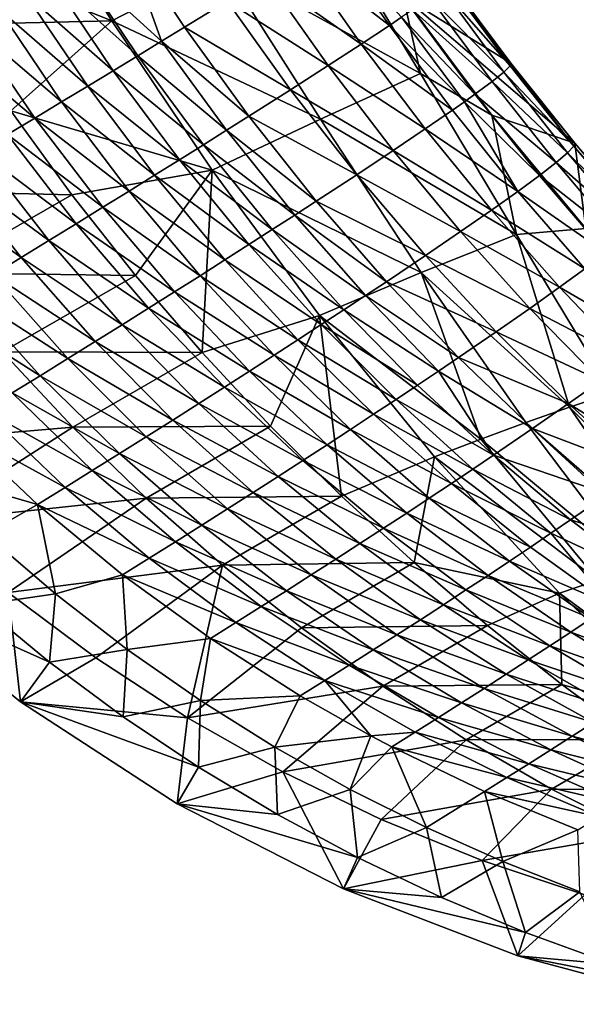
# Model space of a CAD drawing. Header units: metres. Extents: x 39 to 273, y -927 to -601.
# Tile 2 of 8: x 130 to 199, y -925 to -803. Entities that reach past the tile are written whole.
import ezdxf

# ---------------------------------------------------------------- set-up
doc = ezdxf.new("R2010")
doc.units = ezdxf.units.M

msp = doc.modelspace()

# ---------------------------------------------------------------- linework, layer by layer
at = {"layer": 'None'}
for points in [[(141.045792, -802.986572, 37.084946), (114.704025, -792.340637, 53.499882), (129.227493, -784.025391, 37.178787)], [(141.045792, -802.986572, 37.084946), (129.227493, -784.025391, 37.178787), (154.720871, -795.894409, 20.746317)], [(154.720871, -795.894409, 20.746317), (167.296005, -789.445923, 3.802176), (179.421417, -809.562195, 4.178916)], [(179.421417, -809.562195, 4.178916), (167.296005, -789.445923, 3.802176), (177.256653, -799.940857, 0.200634)], [(121.400528, -803.439331, 53.243011), (114.704025, -792.340637, 53.499882), (141.045792, -802.986572, 37.084946)], [(147.242096, -805.539001, 71.080254), (142.501358, -792.325073, 69.670616), (136.59462, -795.818481, 74.882721)], [(155.405106, -800.531982, 62.683075), (142.501358, -792.325073, 69.670616), (150.084778, -803.800659, 68.439178)], [(142.501358, -792.325073, 69.670616), (147.242096, -805.539001, 71.080254), (150.084778, -803.800659, 68.439178)], [(175.553116, -803.577515, 40.513828), (167.997314, -792.660583, 42.144413), (164.406418, -794.934692, 49.472965)], [(175.553116, -803.577515, 40.513828), (177.064529, -802.5578, 36.786285), (167.997314, -792.660583, 42.144413)], [(144.287109, -807.341125, 73.554932), (136.59462, -795.818481, 74.882721), (133.478348, -797.658142, 77.22625)], [(144.287109, -807.341125, 73.554932), (147.242096, -805.539001, 71.080254), (136.59462, -795.818481, 74.882721)], [(164.406418, -794.934692, 49.472965), (160.194946, -797.567017, 56.340958), (172.054184, -805.895447, 47.671837)], [(172.054184, -805.895447, 47.671837), (175.553116, -803.577515, 40.513828), (164.406418, -794.934692, 49.472965)], [(141.045792, -802.986572, 37.084946), (154.720871, -795.894409, 20.746317), (166.985367, -815.235718, 20.384518)], [(166.985367, -815.235718, 20.384518), (154.720871, -795.894409, 20.746317), (179.421417, -809.562195, 4.178916)], [(141.227173, -809.202637, 75.85743), (133.478348, -797.658142, 77.22625), (130.263824, -799.553833, 79.386917)], [(141.227173, -809.202637, 75.85743), (144.287109, -807.341125, 73.554932), (133.478348, -797.658142, 77.22625)], [(160.194946, -797.567017, 56.340958), (155.405106, -800.531982, 62.683075), (167.949951, -808.565552, 54.37994)], [(160.194946, -797.567017, 56.340958), (167.949951, -808.565552, 54.37994), (172.054184, -805.895447, 47.671837)], [(177.256653, -799.940857, 0.200634), (182.978317, -797.933411, 0.362318), (190.65451, -808.250671, -1.207664)], [(190.561035, -808.596252, 6.973486), (182.897598, -798.224854, 8.733278), (182.102921, -798.944519, 17.008118)], [(190.694168, -808.370117, 2.891927), (183.027466, -798.025269, 4.555099), (182.897598, -798.224854, 8.733278)], [(190.561035, -808.596252, 6.973486), (190.694168, -808.370117, 2.891927), (182.897598, -798.224854, 8.733278)], [(182.978317, -797.933411, 0.362318), (183.027466, -798.025269, 4.555099), (190.65451, -808.250671, -1.207664)], [(183.027466, -798.025269, 4.555099), (190.694168, -808.370117, 2.891927), (190.65451, -808.250671, -1.207664)], [(189.778336, -809.365479, 15.047648), (182.102921, -798.944519, 17.008118), (180.602676, -800.084839, 25.111887)], [(190.561035, -808.596252, 6.973486), (182.102921, -798.944519, 17.008118), (189.778336, -809.365479, 15.047648)], [(138.069916, -811.118896, 77.982384), (130.263824, -799.553833, 79.386917), (126.959152, -801.500732, 81.359421)], [(138.069916, -811.118896, 77.982384), (141.227173, -809.202637, 75.85743), (130.263824, -799.553833, 79.386917)], [(163.280899, -811.561768, 60.577358), (155.405106, -800.531982, 62.683075), (150.084778, -803.800659, 68.439178)], [(167.949951, -808.565552, 54.37994), (155.405106, -800.531982, 62.683075), (163.280899, -811.561768, 60.577358)], [(188.274353, -814.723022, -2.131491), (177.256653, -799.940857, 0.200634), (198.599136, -818.214233, -3.541771)], [(198.599136, -818.214233, -3.541771), (177.256653, -799.940857, 0.200634), (190.65451, -808.250671, -1.207664)], [(177.256653, -799.940857, 0.200634), (188.274353, -814.723022, -2.131491), (179.421417, -809.562195, 4.178916)], [(188.31456, -810.5495, 22.945543), (180.602676, -800.084839, 25.111887), (178.412094, -801.634277, 32.970963)], [(189.778336, -809.365479, 15.047648), (180.602676, -800.084839, 25.111887), (188.31456, -810.5495, 22.945543)], [(123.572617, -803.494202, 83.138924), (134.823212, -813.085266, 79.924873), (126.959152, -801.500732, 81.359421)], [(134.823212, -813.085266, 79.924873), (138.069916, -811.118896, 77.982384), (126.959152, -801.500732, 81.359421)], [(186.184326, -812.135925, 30.599131), (178.412094, -801.634277, 32.970963), (177.064529, -802.5578, 36.786285)], [(178.412094, -801.634277, 32.970963), (186.184326, -812.135925, 30.599131), (188.31456, -810.5495, 22.945543)], [(128.524414, -814.201172, 52.493973), (121.400528, -803.439331, 53.243011), (141.045792, -802.986572, 37.084946)], [(128.524414, -814.201172, 52.493973), (141.045792, -802.986572, 37.084946), (153.550064, -821.552429, 35.904621)], [(153.550064, -821.552429, 35.904621), (141.045792, -802.986572, 37.084946), (166.985367, -815.235718, 20.384518)], [(184.875565, -813.075073, 34.313568), (177.064529, -802.5578, 36.786285), (175.553116, -803.577515, 40.513828)], [(184.875565, -813.075073, 34.313568), (186.184326, -812.135925, 30.599131), (177.064529, -802.5578, 36.786285)], [(120.11274, -805.529175, 84.721085), (131.495163, -815.096985, 81.68045), (123.572617, -803.494202, 83.138924)], [(131.495163, -815.096985, 81.68045), (134.823212, -813.085266, 79.924873), (123.572617, -803.494202, 83.138924)], [(150.084778, -803.800659, 68.439178), (147.242096, -805.539001, 71.080254), (158.093002, -814.855042, 66.208252)], [(150.084778, -803.800659, 68.439178), (158.093002, -814.855042, 66.208252), (163.280899, -811.561768, 60.577358)], [(183.408524, -814.108521, 37.942345), (175.553116, -803.577515, 40.513828), (172.054184, -805.895447, 47.671837)], [(183.408524, -814.108521, 37.942345), (184.875565, -813.075073, 34.313568), (175.553116, -803.577515, 40.513828)], [(131.495163, -815.096985, 81.68045), (120.11274, -805.529175, 84.721085), (128.094025, -817.148987, 83.245117)], [(155.320251, -816.60321, 68.795296), (147.242096, -805.539001, 71.080254), (144.287109, -807.341125, 73.554932)], [(147.242096, -805.539001, 71.080254), (155.320251, -816.60321, 68.795296), (158.093002, -814.855042, 66.208252)], [(172.054184, -805.895447, 47.671837), (167.949951, -808.565552, 54.37994), (180.014191, -816.447693, 44.911793)], [(180.014191, -816.447693, 44.911793), (183.408524, -814.108521, 37.942345), (172.054184, -805.895447, 47.671837)], [(152.437256, -818.413391, 71.222298), (144.287109, -807.341125, 73.554932), (141.227173, -809.202637, 75.85743)], [(152.437256, -818.413391, 71.222298), (155.320251, -816.60321, 68.795296), (144.287109, -807.341125, 73.554932)], [(149.451111, -820.281311, 73.483932), (141.227173, -809.202637, 75.85743), (138.069916, -811.118896, 77.982384)], [(149.451111, -820.281311, 73.483932), (152.437256, -818.413391, 71.222298), (141.227173, -809.202637, 75.85743)], [(176.034195, -819.130554, 51.447456), (167.949951, -808.565552, 54.37994), (163.280899, -811.561768, 60.577358)], [(167.949951, -808.565552, 54.37994), (176.034195, -819.130554, 51.447456), (180.014191, -816.447693, 44.911793)], [(198.483658, -818.603027, 4.416941), (190.561035, -808.596252, 6.973486), (189.778336, -809.365479, 15.047648)], [(190.561035, -808.596252, 6.973486), (198.483658, -818.603027, 4.416941), (190.694168, -808.370117, 2.891927)], [(190.65451, -808.250671, -1.207664), (190.694168, -808.370117, 2.891927), (198.599136, -818.214233, -3.541771)], [(190.694168, -808.370117, 2.891927), (198.483658, -818.603027, 4.416941), (198.599136, -818.214233, -3.541771)], [(179.421417, -809.562195, 4.178916), (191.350372, -829.56311, 4.231885), (166.985367, -815.235718, 20.384518)], [(188.274353, -814.723022, -2.131491), (191.350372, -829.56311, 4.231885), (179.421417, -809.562195, 4.178916)], [(197.707626, -819.40802, 12.261387), (189.778336, -809.365479, 15.047648), (188.31456, -810.5495, 22.945543)], [(198.483658, -818.603027, 4.416941), (189.778336, -809.365479, 15.047648), (197.707626, -819.40802, 12.261387)], [(146.369125, -822.202332, 75.575264), (138.069916, -811.118896, 77.982384), (134.823212, -813.085266, 79.924873)], [(146.369125, -822.202332, 75.575264), (149.451111, -820.281311, 73.483932), (138.069916, -811.118896, 77.982384)], [(158.093002, -814.855042, 66.208252), (171.506927, -822.130859, 57.493309), (163.280899, -811.561768, 60.577358)], [(163.280899, -811.561768, 60.577358), (171.506927, -822.130859, 57.493309), (176.034195, -819.130554, 51.447456)], [(186.184326, -812.135925, 30.599131), (196.278992, -820.619263, 19.928217), (188.31456, -810.5495, 22.945543)], [(188.31456, -810.5495, 22.945543), (196.278992, -820.619263, 19.928217), (197.707626, -819.40802, 12.261387)], [(194.211716, -822.223267, 27.355217), (186.184326, -812.135925, 30.599131), (184.875565, -813.075073, 34.313568)], [(186.184326, -812.135925, 30.599131), (194.211716, -822.223267, 27.355217), (196.278992, -820.619263, 19.928217)], [(111.390846, -824.039734, 52.501076), (128.524414, -814.201172, 52.493973), (136.074097, -824.625122, 51.254414)], [(136.074097, -824.625122, 51.254414), (128.524414, -814.201172, 52.493973), (153.550064, -821.552429, 35.904621)], [(134.823212, -813.085266, 79.924873), (131.495163, -815.096985, 81.68045), (143.198853, -824.171814, 77.491791)], [(143.198853, -824.171814, 77.491791), (146.369125, -822.202332, 75.575264), (134.823212, -813.085266, 79.924873)], [(191.525574, -824.20343, 34.481987), (183.408524, -814.108521, 37.942345), (180.014191, -816.447693, 44.911793)], [(183.408524, -814.108521, 37.942345), (191.525574, -824.20343, 34.481987), (184.875565, -813.075073, 34.313568)], [(191.525574, -824.20343, 34.481987), (194.211716, -822.223267, 27.355217), (184.875565, -813.075073, 34.313568)], [(139.948059, -826.184998, 79.229462), (131.495163, -815.096985, 81.68045), (128.094025, -817.148987, 83.245117)], [(143.198853, -824.171814, 77.491791), (131.495163, -815.096985, 81.68045), (139.948059, -826.184998, 79.229462)], [(166.985367, -815.235718, 20.384518), (179.518463, -834.294922, 19.275747), (153.550064, -821.552429, 35.904621)], [(158.093002, -814.855042, 66.208252), (155.320251, -816.60321, 68.795296), (166.475922, -825.419556, 62.99794)], [(171.506927, -822.130859, 57.493309), (158.093002, -814.855042, 66.208252), (166.475922, -825.419556, 62.99794)], [(191.350372, -829.56311, 4.231885), (179.518463, -834.294922, 19.275747), (166.985367, -815.235718, 20.384518)], [(199.980621, -828.804077, -6.143128), (188.274353, -814.723022, -2.131491), (198.599136, -818.214233, -3.541771)], [(188.274353, -814.723022, -2.131491), (199.980621, -828.804077, -6.143128), (191.350372, -829.56311, 4.231885)], [(163.786453, -827.162231, 65.532639), (155.320251, -816.60321, 68.795296), (152.437256, -818.413391, 71.222298)], [(155.320251, -816.60321, 68.795296), (163.786453, -827.162231, 65.532639), (166.475922, -825.419556, 62.99794)], [(180.014191, -816.447693, 44.911793), (176.034195, -819.130554, 51.447456), (188.246002, -826.539551, 41.25058)], [(188.246002, -826.539551, 41.25058), (191.525574, -824.20343, 34.481987), (180.014191, -816.447693, 44.911793)], [(136.624695, -828.236877, 80.784637), (128.094025, -817.148987, 83.245117), (124.628288, -819.236389, 84.615379)], [(139.948059, -826.184998, 79.229462), (128.094025, -817.148987, 83.245117), (136.624695, -828.236877, 80.784637)], [(160.989487, -828.964844, 67.915123), (152.437256, -818.413391, 71.222298), (149.451111, -820.281311, 73.483932)], [(160.989487, -828.964844, 67.915123), (163.786453, -827.162231, 65.532639), (152.437256, -818.413391, 71.222298)], [(206.623245, -828.20874, 1.092437), (198.483658, -818.603027, 4.416941), (197.707626, -819.40802, 12.261387)], [(198.599136, -818.214233, -3.541771), (198.483658, -818.603027, 4.416941), (206.766388, -827.788513, -6.618952)], [(198.483658, -818.603027, 4.416941), (206.623245, -828.20874, 1.092437), (206.766388, -827.788513, -6.618952)], [(199.980621, -828.804077, -6.143128), (198.599136, -818.214233, -3.541771), (206.766388, -827.788513, -6.618952)], [(133.236877, -830.322632, 82.154182), (124.628288, -819.236389, 84.615379), (121.106567, -821.354004, 85.788223)], [(136.624695, -828.236877, 80.784637), (124.628288, -819.236389, 84.615379), (133.236877, -830.322632, 82.154182)], [(158.091751, -830.82312, 70.140503), (149.451111, -820.281311, 73.483932), (146.369125, -822.202332, 75.575264)], [(158.091751, -830.82312, 70.140503), (160.989487, -828.964844, 67.915123), (149.451111, -820.281311, 73.483932)], [(171.506927, -822.130859, 57.493309), (184.4039, -829.208679, 47.606144), (176.034195, -819.130554, 51.447456)], [(176.034195, -819.130554, 51.447456), (184.4039, -829.208679, 47.606144), (188.246002, -826.539551, 41.25058)], [(196.278992, -820.619263, 19.928217), (205.850922, -829.034668, 8.685819), (197.707626, -819.40802, 12.261387)], [(197.707626, -819.40802, 12.261387), (205.850922, -829.034668, 8.685819), (206.623245, -828.20874, 1.092437)], [(129.792908, -832.437012, 83.335403), (121.106567, -821.354004, 85.788223), (117.537628, -823.496582, 86.761131)], [(133.236877, -830.322632, 82.154182), (121.106567, -821.354004, 85.788223), (129.792908, -832.437012, 83.335403)], [(153.550064, -821.552429, 35.904621), (143.994995, -834.645142, 49.53833), (136.074097, -824.625122, 51.254414)], [(152.271942, -844.259399, 47.357647), (143.994995, -834.645142, 49.53833), (153.550064, -821.552429, 35.904621)], [(166.870483, -839.645325, 33.598019), (152.271942, -844.259399, 47.357647), (153.550064, -821.552429, 35.904621)], [(179.518463, -834.294922, 19.275747), (166.870483, -839.645325, 33.598019), (153.550064, -821.552429, 35.904621)], [(194.211716, -822.223267, 27.355217), (204.457306, -830.255371, 16.103867), (196.278992, -820.619263, 19.928217)], [(196.278992, -820.619263, 19.928217), (204.457306, -830.255371, 16.103867), (205.850922, -829.034668, 8.685819)], [(155.100159, -832.732544, 72.204292), (146.369125, -822.202332, 75.575264), (143.198853, -824.171814, 77.491791)], [(155.100159, -832.732544, 72.204292), (158.091751, -830.82312, 70.140503), (146.369125, -822.202332, 75.575264)], [(180.035248, -832.184692, 53.497509), (171.506927, -822.130859, 57.493309), (166.475922, -825.419556, 62.99794)], [(184.4039, -829.208679, 47.606144), (171.506927, -822.130859, 57.493309), (180.035248, -832.184692, 53.497509)], [(202.455688, -831.856689, 23.290276), (194.211716, -822.223267, 27.355217), (191.525574, -824.20343, 34.481987)], [(202.455688, -831.856689, 23.290276), (204.457306, -830.255371, 16.103867), (194.211716, -822.223267, 27.355217)], [(129.792908, -832.437012, 83.335403), (117.537628, -823.496582, 86.761131), (126.301186, -834.57489, 84.32608)], [(119.196358, -834.321045, 51.277061), (111.390846, -824.039734, 52.501076), (136.074097, -824.625122, 51.254414)], [(119.196358, -834.321045, 51.277061), (136.074097, -824.625122, 51.254414), (143.994995, -834.645142, 49.53833)], [(152.021851, -834.688477, 74.102379), (143.198853, -824.171814, 77.491791), (139.948059, -826.184998, 79.229462)], [(152.021851, -834.688477, 74.102379), (155.100159, -832.732544, 72.204292), (143.198853, -824.171814, 77.491791)], [(199.864685, -833.821533, 30.190371), (191.525574, -824.20343, 34.481987), (188.246002, -826.539551, 41.25058)], [(199.864685, -833.821533, 30.190371), (202.455688, -831.856689, 23.290276), (191.525574, -824.20343, 34.481987)], [(148.864197, -836.686218, 75.831055), (139.948059, -826.184998, 79.229462), (136.624695, -828.236877, 80.784637)], [(152.021851, -834.688477, 74.102379), (139.948059, -826.184998, 79.229462), (148.864197, -836.686218, 75.831055)], [(166.475922, -825.419556, 62.99794), (163.786453, -827.162231, 65.532639), (175.180847, -835.438843, 58.877731)], [(166.475922, -825.419556, 62.99794), (175.180847, -835.438843, 58.877731), (180.035248, -832.184692, 53.497509)], [(163.786453, -827.162231, 65.532639), (160.989487, -828.964844, 67.915123), (172.585449, -837.160461, 61.362785)], [(163.786453, -827.162231, 65.532639), (172.585449, -837.160461, 61.362785), (175.180847, -835.438843, 58.877731)], [(188.246002, -826.539551, 41.25058), (184.4039, -829.208679, 47.606144), (196.708115, -836.129639, 36.751694)], [(196.708115, -836.129639, 36.751694), (199.864685, -833.821533, 30.190371), (188.246002, -826.539551, 41.25058)], [(145.63472, -838.720886, 77.387062), (136.624695, -828.236877, 80.784637), (133.236877, -830.322632, 82.154182)], [(148.864197, -836.686218, 75.831055), (136.624695, -828.236877, 80.784637), (145.63472, -838.720886, 77.387062)], [(199.980621, -828.804077, -6.143128), (203.265411, -849.272278, 3.988795), (191.350372, -829.56311, 4.231885)], [(169.885895, -838.939758, 63.704636), (160.989487, -828.964844, 67.915123), (158.091751, -830.82312, 70.140503)], [(172.585449, -837.160461, 61.362785), (160.989487, -828.964844, 67.915123), (169.885895, -838.939758, 63.704636)], [(191.350372, -829.56311, 4.231885), (197.961868, -851.048706, 10.776378), (179.518463, -834.294922, 19.275747)], [(193.014709, -838.758118, 42.924568), (184.4039, -829.208679, 47.606144), (180.035248, -832.184692, 53.497509)], [(184.4039, -829.208679, 47.606144), (193.014709, -838.758118, 42.924568), (196.708115, -836.129639, 36.751694)], [(191.350372, -829.56311, 4.231885), (203.265411, -849.272278, 3.988795), (197.961868, -851.048706, 10.776378)], [(142.341125, -840.787659, 78.767548), (133.236877, -830.322632, 82.154182), (129.792908, -832.437012, 83.335403)], [(145.63472, -838.720886, 77.387062), (133.236877, -830.322632, 82.154182), (142.341125, -840.787659, 78.767548)], [(167.088425, -840.772339, 65.898834), (158.091751, -830.82312, 70.140503), (155.100159, -832.732544, 72.204292)], [(167.088425, -840.772339, 65.898834), (169.885895, -838.939758, 63.704636), (158.091751, -830.82312, 70.140503)], [(138.991257, -842.881409, 79.9701), (129.792908, -832.437012, 83.335403), (126.301186, -834.57489, 84.32608)], [(142.341125, -840.787659, 78.767548), (129.792908, -832.437012, 83.335403), (138.991257, -842.881409, 79.9701)], [(175.180847, -835.438843, 58.877731), (188.817932, -841.681335, 48.66264), (180.035248, -832.184692, 53.497509)], [(180.035248, -832.184692, 53.497509), (188.817932, -841.681335, 48.66264), (193.014709, -838.758118, 42.924568)], [(164.199524, -842.65387, 67.941277), (155.100159, -832.732544, 72.204292), (152.021851, -834.688477, 74.102379)], [(164.199524, -842.65387, 67.941277), (167.088425, -840.772339, 65.898834), (155.100159, -832.732544, 72.204292)], [(127.478172, -844.153992, 49.586765), (119.196358, -834.321045, 51.277061), (143.994995, -834.645142, 49.53833)], [(135.593079, -844.997131, 80.992767), (126.301186, -834.57489, 84.32608), (122.770233, -836.73114, 85.124489)], [(138.991257, -842.881409, 79.9701), (126.301186, -834.57489, 84.32608), (135.593079, -844.997131, 80.992767)], [(127.478172, -844.153992, 49.586765), (143.994995, -834.645142, 49.53833), (152.271942, -844.259399, 47.357647)], [(161.225906, -844.579895, 69.828232), (152.021851, -834.688477, 74.102379), (148.864197, -836.686218, 75.831055)], [(161.225906, -844.579895, 69.828232), (164.199524, -842.65387, 67.941277), (152.021851, -834.688477, 74.102379)], [(166.870483, -839.645325, 33.598019), (179.518463, -834.294922, 19.275747), (186.915894, -855.011475, 23.846262)], [(179.518463, -834.294922, 19.275747), (192.511047, -852.959595, 17.399239), (186.915894, -855.011475, 23.846262)], [(197.961868, -851.048706, 10.776378), (192.511047, -852.959595, 17.399239), (179.518463, -834.294922, 19.275747)], [(208.386246, -842.93158, 25.129026), (199.864685, -833.821533, 30.190371), (196.708115, -836.129639, 36.751694)], [(175.180847, -835.438843, 58.877731), (172.585449, -837.160461, 61.362785), (184.155579, -844.871094, 53.923374)], [(188.817932, -841.681335, 48.66264), (175.180847, -835.438843, 58.877731), (184.155579, -844.871094, 53.923374)], [(196.708115, -836.129639, 36.751694), (193.014709, -838.758118, 42.924568), (205.359573, -845.186768, 31.482588)], [(205.359573, -845.186768, 31.482588), (208.386246, -842.93158, 25.129026), (196.708115, -836.129639, 36.751694)], [(132.154678, -847.1297, 81.83403), (122.770233, -836.73114, 85.124489), (119.208664, -838.90033, 85.729393)], [(132.154678, -847.1297, 81.83403), (135.593079, -844.997131, 80.992767), (122.770233, -836.73114, 85.124489)], [(158.174438, -846.545654, 71.556351), (148.864197, -836.686218, 75.831055), (145.63472, -838.720886, 77.387062)], [(161.225906, -844.579895, 69.828232), (148.864197, -836.686218, 75.831055), (158.174438, -846.545654, 71.556351)], [(181.662766, -846.556458, 56.362614), (172.585449, -837.160461, 61.362785), (169.885895, -838.939758, 63.704636)], [(172.585449, -837.160461, 61.362785), (181.662766, -846.556458, 56.362614), (184.155579, -844.871094, 53.923374)], [(128.684204, -849.273804, 82.492859), (132.154678, -847.1297, 81.83403), (119.208664, -838.90033, 85.729393)], [(155.052155, -848.54657, 73.122665), (145.63472, -838.720886, 77.387062), (142.341125, -840.787659, 78.767548)], [(158.174438, -846.545654, 71.556351), (145.63472, -838.720886, 77.387062), (155.052155, -848.54657, 73.122665)], [(166.870483, -839.645325, 33.598019), (160.802902, -853.383423, 44.755642), (152.271942, -844.259399, 47.357647)], [(169.623795, -862.110718, 41.748531), (160.802902, -853.383423, 44.755642), (166.870483, -839.645325, 33.598019)], [(181.179596, -857.211609, 30.10371), (169.623795, -862.110718, 41.748531), (166.870483, -839.645325, 33.598019)], [(186.915894, -855.011475, 23.846262), (181.179596, -857.211609, 30.10371), (166.870483, -839.645325, 33.598019)], [(179.069534, -848.296936, 58.668541), (169.885895, -838.939758, 63.704636), (167.088425, -840.772339, 65.898834)], [(169.885895, -838.939758, 63.704636), (179.069534, -848.296936, 58.668541), (181.662766, -846.556458, 56.362614)], [(188.817932, -841.681335, 48.66264), (201.823547, -847.748108, 37.475288), (193.014709, -838.758118, 42.924568)], [(193.014709, -838.758118, 42.924568), (201.823547, -847.748108, 37.475288), (205.359573, -845.186768, 31.482588)], [(151.866287, -850.577759, 74.524597), (142.341125, -840.787659, 78.767548), (138.991257, -842.881409, 79.9701)], [(155.052155, -848.54657, 73.122665), (142.341125, -840.787659, 78.767548), (151.866287, -850.577759, 74.524597)], [(176.381714, -850.088257, 60.837116), (167.088425, -840.772339, 65.898834), (164.199524, -842.65387, 67.941277)], [(176.381714, -850.088257, 60.837116), (179.069534, -848.296936, 58.668541), (167.088425, -840.772339, 65.898834)], [(197.80899, -850.590759, 43.065437), (188.817932, -841.681335, 48.66264), (184.155579, -844.871094, 53.923374)], [(201.823547, -847.748108, 37.475288), (188.817932, -841.681335, 48.66264), (197.80899, -850.590759, 43.065437)], [(148.624161, -852.634399, 75.759972), (138.991257, -842.881409, 79.9701), (135.593079, -844.997131, 80.992767)], [(151.866287, -850.577759, 74.524597), (138.991257, -842.881409, 79.9701), (148.624161, -852.634399, 75.759972)], [(173.605286, -851.92627, 62.86462), (164.199524, -842.65387, 67.941277), (161.225906, -844.579895, 69.828232)], [(173.605286, -851.92627, 62.86462), (176.381714, -850.088257, 60.837116), (164.199524, -842.65387, 67.941277)], [(127.478172, -844.153992, 49.586765), (136.199295, -853.508423, 47.448795), (108.217659, -855.917725, 2.499999)], [(136.199295, -853.508423, 47.448795), (127.478172, -844.153992, 49.586765), (152.271942, -844.259399, 47.357647)], [(136.199295, -853.508423, 47.448795), (152.271942, -844.259399, 47.357647), (160.802902, -853.383423, 44.755642)], [(170.746445, -853.80658, 64.747665), (161.225906, -844.579895, 69.828232), (158.174438, -846.545654, 71.556351)], [(170.746445, -853.80658, 64.747665), (173.605286, -851.92627, 62.86462), (161.225906, -844.579895, 69.828232)], [(145.333237, -854.711487, 76.827049), (135.593079, -844.997131, 80.992767), (132.154678, -847.1297, 81.83403)], [(135.593079, -844.997131, 80.992767), (145.333237, -854.711487, 76.827049), (148.624161, -852.634399, 75.759972)], [(184.155579, -844.871094, 53.923374), (181.662766, -846.556458, 56.362614), (193.350647, -853.687439, 48.214733)], [(184.155579, -844.871094, 53.923374), (193.350647, -853.687439, 48.214733), (197.80899, -850.590759, 43.065437)], [(142.001083, -856.804016, 77.72448), (132.154678, -847.1297, 81.83403), (128.684204, -849.273804, 82.492859)], [(142.001083, -856.804016, 77.72448), (145.333237, -854.711487, 76.827049), (132.154678, -847.1297, 81.83403)], [(167.811569, -855.724731, 66.483208), (158.174438, -846.545654, 71.556351), (155.052155, -848.54657, 73.122665)], [(170.746445, -853.80658, 64.747665), (158.174438, -846.545654, 71.556351), (167.811569, -855.724731, 66.483208)], [(179.069534, -848.296936, 58.668541), (188.486923, -857.008972, 52.888668), (181.662766, -846.556458, 56.362614)], [(181.662766, -846.556458, 56.362614), (188.486923, -857.008972, 52.888668), (193.350647, -853.687439, 48.214733)], [(188.486923, -857.008972, 52.888668), (179.069534, -848.296936, 58.668541), (176.381714, -850.088257, 60.837116)], [(208.933273, -857.492371, 34.105713), (201.823547, -847.748108, 37.475288), (197.80899, -850.590759, 43.065437)], [(138.635376, -858.906921, 78.451347), (128.684204, -849.273804, 82.492859), (125.189911, -851.424316, 82.968651)], [(138.635376, -858.906921, 78.451347), (142.001083, -856.804016, 77.72448), (128.684204, -849.273804, 82.492859)], [(164.807175, -857.676208, 68.068542), (155.052155, -848.54657, 73.122665), (151.866287, -850.577759, 74.524597)], [(167.811569, -855.724731, 66.483208), (155.052155, -848.54657, 73.122665), (164.807175, -857.676208, 68.068542)], [(203.265411, -849.272278, 3.988795), (215.355179, -868.467041, 3.464032), (197.961868, -851.048706, 10.776378)], [(161.739929, -859.656311, 69.501335), (151.866287, -850.577759, 74.524597), (148.624161, -852.634399, 75.759972)], [(164.807175, -857.676208, 68.068542), (151.866287, -850.577759, 74.524597), (161.739929, -859.656311, 69.501335)], [(185.915939, -858.744385, 55.037727), (176.381714, -850.088257, 60.837116), (173.605286, -851.92627, 62.86462)], [(185.915939, -858.744385, 55.037727), (188.486923, -857.008972, 52.888668), (176.381714, -850.088257, 60.837116)], [(193.350647, -853.687439, 48.214733), (206.966568, -858.891907, 36.783169), (197.80899, -850.590759, 43.065437)], [(197.80899, -850.590759, 43.065437), (206.966568, -858.891907, 36.783169), (208.933273, -857.492371, 34.105713)], [(125.189911, -851.424316, 82.968651), (121.680069, -853.575989, 83.261292), (135.24379, -861.015137, 79.007164)], [(135.24379, -861.015137, 79.007164), (138.635376, -858.906921, 78.451347), (125.189911, -851.424316, 82.968651)], [(183.259506, -860.524109, 57.056919), (173.605286, -851.92627, 62.86462), (170.746445, -853.80658, 64.747665)], [(183.259506, -860.524109, 57.056919), (185.915939, -858.744385, 55.037727), (173.605286, -851.92627, 62.86462)], [(197.961868, -851.048706, 10.776378), (210.810959, -869.71582, 9.160717), (192.511047, -852.959595, 17.399239)], [(197.961868, -851.048706, 10.776378), (215.355179, -868.467041, 3.464032), (210.810959, -869.71582, 9.160717)], [(145.322067, -862.359558, 44.885761), (136.199295, -853.508423, 47.448795), (160.802902, -853.383423, 44.755642)], [(145.322067, -862.359558, 44.885761), (160.802902, -853.383423, 44.755642), (169.623795, -862.110718, 41.748531)], [(145.333237, -854.711487, 76.827049), (158.616638, -861.6604, 70.77961), (148.624161, -852.634399, 75.759972)], [(148.624161, -852.634399, 75.759972), (158.616638, -861.6604, 70.77961), (161.739929, -859.656311, 69.501335)], [(192.511047, -852.959595, 17.399239), (206.180679, -871.076721, 14.712367), (186.915894, -855.011475, 23.846262)], [(210.810959, -869.71582, 9.160717), (206.180679, -871.076721, 14.712367), (192.511047, -852.959595, 17.399239)], [(136.199295, -853.508423, 47.448795), (117.876945, -865.285217, 2.499999), (108.217659, -855.917725, 2.499999)], [(131.834122, -863.123535, 79.391869), (121.680069, -853.575989, 83.261292), (116.96891, -858.850952, 82.667351)], [(136.199295, -853.508423, 47.448795), (145.322067, -862.359558, 44.885761), (117.876945, -865.285217, 2.499999)], [(121.680069, -853.575989, 83.261292), (131.834122, -863.123535, 79.391869), (135.24379, -861.015137, 79.007164)], [(180.523254, -862.344116, 58.943172), (170.746445, -853.80658, 64.747665), (167.811569, -855.724731, 66.483208)], [(180.523254, -862.344116, 58.943172), (183.259506, -860.524109, 57.056919), (170.746445, -853.80658, 64.747665)], [(193.350647, -853.687439, 48.214733), (188.486923, -857.008972, 52.888668), (202.721481, -861.86853, 41.831875)], [(193.350647, -853.687439, 48.214733), (202.721481, -861.86853, 41.831875), (206.966568, -858.891907, 36.783169)], [(155.444199, -863.683655, 71.901772), (145.333237, -854.711487, 76.827049), (142.001083, -856.804016, 77.72448)], [(158.616638, -861.6604, 70.77961), (145.333237, -854.711487, 76.827049), (155.444199, -863.683655, 71.901772)], [(177.713043, -864.200073, 60.693699), (167.811569, -855.724731, 66.483208), (164.807175, -857.676208, 68.068542)], [(180.523254, -862.344116, 58.943172), (167.811569, -855.724731, 66.483208), (177.713043, -864.200073, 60.693699)], [(186.915894, -855.011475, 23.846262), (201.471359, -872.556702, 20.106668), (181.179596, -857.211609, 30.10371)], [(206.180679, -871.076721, 14.712367), (201.471359, -872.556702, 20.106668), (186.915894, -855.011475, 23.846262)], [(152.229614, -865.721313, 72.866585), (142.001083, -856.804016, 77.72448), (138.635376, -858.906921, 78.451347)], [(152.229614, -865.721313, 72.866585), (155.444199, -863.683655, 71.901772), (142.001083, -856.804016, 77.72448)], [(198.09024, -865.058472, 46.446766), (188.486923, -857.008972, 52.888668), (185.915939, -858.744385, 55.037727)], [(188.486923, -857.008972, 52.888668), (198.09024, -865.058472, 46.446766), (202.721481, -861.86853, 41.831875)], [(174.834854, -866.087708, 62.306034), (164.807175, -857.676208, 68.068542), (161.739929, -859.656311, 69.501335)], [(177.713043, -864.200073, 60.693699), (164.807175, -857.676208, 68.068542), (174.834854, -866.087708, 62.306034)], [(178.619888, -870.373047, 38.398468), (169.623795, -862.110718, 41.748531), (181.179596, -857.211609, 30.10371)], [(196.691269, -874.163452, 25.328386), (178.619888, -870.373047, 38.398468), (181.179596, -857.211609, 30.10371)], [(201.471359, -872.556702, 20.106668), (196.691269, -874.163452, 25.328386), (181.179596, -857.211609, 30.10371)], [(125.371559, -866.827209, 79.383812), (131.834122, -863.123535, 79.391869), (116.96891, -858.850952, 82.667351)], [(148.980011, -867.768433, 73.67321), (138.635376, -858.906921, 78.451347), (135.24379, -861.015137, 79.007164)], [(148.980011, -867.768433, 73.67321), (152.229614, -865.721313, 72.866585), (138.635376, -858.906921, 78.451347)], [(195.641541, -866.724365, 48.582806), (185.915939, -858.744385, 55.037727), (183.259506, -860.524109, 57.056919)], [(195.641541, -866.724365, 48.582806), (198.09024, -865.058472, 46.446766), (185.915939, -858.744385, 55.037727)], [(158.616638, -861.6604, 70.77961), (171.89476, -868.002502, 63.77803), (161.739929, -859.656311, 69.501335)], [(161.739929, -859.656311, 69.501335), (171.89476, -868.002502, 63.77803), (174.834854, -866.087708, 62.306034)], [(193.110718, -868.432373, 50.600407), (183.259506, -860.524109, 57.056919), (180.523254, -862.344116, 58.943172)], [(193.110718, -868.432373, 50.600407), (195.641541, -866.724365, 48.582806), (183.259506, -860.524109, 57.056919)], [(135.24379, -861.015137, 79.007164), (131.834122, -863.123535, 79.391869), (145.702515, -869.820129, 74.321205)], [(145.702515, -869.820129, 74.321205), (148.980011, -867.768433, 73.67321), (135.24379, -861.015137, 79.007164)], [(168.899033, -869.940063, 65.107864), (158.616638, -861.6604, 70.77961), (155.444199, -863.683655, 71.901772)], [(171.89476, -868.002502, 63.77803), (158.616638, -861.6604, 70.77961), (168.899033, -869.940063, 65.107864)], [(202.721481, -861.86853, 41.831875), (198.09024, -865.058472, 46.446766), (212.228622, -869.403748, 34.854744)], [(145.322067, -862.359558, 44.885761), (128.173615, -874.074463, 2.499999), (117.876945, -865.285217, 2.499999)], [(131.834122, -863.123535, 79.391869), (125.371559, -866.827209, 79.383812), (134.052979, -874.264954, 75.599159)], [(145.322067, -862.359558, 44.885761), (154.809296, -870.687622, 41.923546), (128.173615, -874.074463, 2.499999)], [(131.834122, -863.123535, 79.391869), (142.404343, -871.87146, 74.810493), (145.702515, -869.820129, 74.321205)], [(142.404343, -871.87146, 74.810493), (131.834122, -863.123535, 79.391869), (134.052979, -874.264954, 75.599159)], [(154.809296, -870.687622, 41.923546), (145.322067, -862.359558, 44.885761), (169.623795, -862.110718, 41.748531)], [(154.809296, -870.687622, 41.923546), (169.623795, -862.110718, 41.748531), (178.619888, -870.373047, 38.398468)], [(190.502914, -870.17865, 52.49675), (180.523254, -862.344116, 58.943172), (177.713043, -864.200073, 60.693699)], [(190.502914, -870.17865, 52.49675), (193.110718, -868.432373, 50.600407), (180.523254, -862.344116, 58.943172)], [(165.853973, -871.895874, 66.294037), (155.444199, -863.683655, 71.901772), (152.229614, -865.721313, 72.866585)], [(168.899033, -869.940063, 65.107864), (155.444199, -863.683655, 71.901772), (165.853973, -871.895874, 66.294037)], [(187.823425, -871.959229, 54.269287), (177.713043, -864.200073, 60.693699), (174.834854, -866.087708, 62.306034)], [(190.502914, -870.17865, 52.49675), (177.713043, -864.200073, 60.693699), (187.823425, -871.959229, 54.269287)], [(207.837631, -872.437195, 39.424229), (198.09024, -865.058472, 46.446766), (195.641541, -866.724365, 48.582806)], [(198.09024, -865.058472, 46.446766), (207.837631, -872.437195, 39.424229), (212.228622, -869.403748, 34.854744)], [(134.052979, -874.264954, 75.599159), (125.371559, -866.827209, 79.383812), (124.662277, -875.633911, 76.906067)], [(162.766022, -873.865295, 67.335388), (152.229614, -865.721313, 72.866585), (148.980011, -867.768433, 73.67321)], [(162.766022, -873.865295, 67.335388), (165.853973, -871.895874, 66.294037), (152.229614, -865.721313, 72.866585)], [(171.89476, -868.002502, 63.77803), (185.077667, -873.77002, 55.915737), (174.834854, -866.087708, 62.306034)], [(174.834854, -866.087708, 62.306034), (185.077667, -873.77002, 55.915737), (187.823425, -871.959229, 54.269287)], [(203.114166, -875.645325, 43.576729), (195.641541, -866.724365, 48.582806), (193.110718, -868.432373, 50.600407)], [(203.114166, -875.645325, 43.576729), (207.837631, -872.437195, 39.424229), (195.641541, -866.724365, 48.582806)], [(159.641693, -875.843689, 68.23111), (148.980011, -867.768433, 73.67321), (145.702515, -869.820129, 74.321205)], [(159.641693, -875.843689, 68.23111), (162.766022, -873.865295, 67.335388), (148.980011, -867.768433, 73.67321)], [(182.271179, -875.606873, 57.434101), (171.89476, -868.002502, 63.77803), (168.899033, -869.940063, 65.107864)], [(185.077667, -873.77002, 55.915737), (171.89476, -868.002502, 63.77803), (182.271179, -875.606873, 57.434101)], [(190.502914, -870.17865, 52.49675), (203.114166, -875.645325, 43.576729), (193.110718, -868.432373, 50.600407)], [(145.702515, -869.820129, 74.321205), (142.404343, -871.87146, 74.810493), (156.487549, -877.826416, 68.980713)], [(156.487549, -877.826416, 68.980713), (159.641693, -875.843689, 68.23111), (145.702515, -869.820129, 74.321205)], [(164.625168, -878.477478, 38.590614), (154.809296, -870.687622, 41.923546), (178.619888, -870.373047, 38.398468)], [(164.625168, -878.477478, 38.590614), (178.619888, -870.373047, 38.398468), (187.751129, -878.171448, 34.739929)], [(179.409622, -877.465515, 58.822651), (168.899033, -869.940063, 65.107864), (165.853973, -871.895874, 66.294037)], [(182.271179, -875.606873, 57.434101), (168.899033, -869.940063, 65.107864), (179.409622, -877.465515, 58.822651)], [(196.691269, -874.163452, 25.328386), (187.751129, -878.171448, 34.739929), (178.619888, -870.373047, 38.398468)], [(200.639038, -877.305969, 45.489735), (190.502914, -870.17865, 52.49675), (187.823425, -871.959229, 54.269287)], [(203.114166, -875.645325, 43.576729), (190.502914, -870.17865, 52.49675), (200.639038, -877.305969, 45.489735)], [(154.809296, -870.687622, 41.923546), (139.054092, -882.222595, 2.499999), (128.173615, -874.074463, 2.499999)], [(139.054092, -882.222595, 2.499999), (154.809296, -870.687622, 41.923546), (150.456741, -889.673401, 2.499999)], [(154.809296, -870.687622, 41.923546), (164.625168, -878.477478, 38.590614), (150.456741, -889.673401, 2.499999)], [(142.404343, -871.87146, 74.810493), (134.052979, -874.264954, 75.599159), (142.966873, -881.156982, 71.350105)], [(142.404343, -871.87146, 74.810493), (153.310211, -879.808716, 69.584084), (156.487549, -877.826416, 68.980713)], [(153.310211, -879.808716, 69.584084), (142.404343, -871.87146, 74.810493), (142.966873, -881.156982, 71.350105)], [(176.498734, -879.341797, 60.079956), (165.853973, -871.895874, 66.294037), (162.766022, -873.865295, 67.335388)], [(179.409622, -877.465515, 58.822651), (165.853973, -871.895874, 66.294037), (176.498734, -879.341797, 60.079956)], [(185.077667, -873.77002, 55.915737), (198.09462, -878.999451, 47.290672), (187.823425, -871.959229, 54.269287)], [(187.823425, -871.959229, 54.269287), (198.09462, -878.999451, 47.290672), (200.639038, -877.305969, 45.489735)], [(217.252213, -889.358582, 15.206), (196.691269, -874.163452, 25.328386), (201.471359, -872.556702, 20.106668)], [(129.697556, -887.700012, 2.5), (133.315826, -882.734741, 72.837486), (111.661171, -873.06311, 2.5)], [(133.315826, -882.734741, 72.837486), (124.662277, -875.633911, 76.906067), (111.661171, -873.06311, 2.5)], [(111.661171, -873.06311, 2.5), (128.173615, -874.074463, 2.499999), (129.697556, -887.700012, 2.5)], [(128.173615, -874.074463, 2.499999), (139.054092, -882.222595, 2.499999), (129.697556, -887.700012, 2.5)], [(173.544373, -881.231384, 61.204876), (162.766022, -873.865295, 67.335388), (159.641693, -875.843689, 68.23111)], [(173.544373, -881.231384, 61.204876), (176.498734, -879.341797, 60.079956), (162.766022, -873.865295, 67.335388)], [(195.485779, -880.721985, 48.977413), (185.077667, -873.77002, 55.915737), (182.271179, -875.606873, 57.434101)], [(198.09462, -878.999451, 47.290672), (185.077667, -873.77002, 55.915737), (195.485779, -880.721985, 48.977413)], [(196.999176, -885.513733, 30.79339), (187.751129, -878.171448, 34.739929), (196.691269, -874.163452, 25.328386)], [(213.692154, -890.372498, 19.134396), (196.999176, -885.513733, 30.79339), (196.691269, -874.163452, 25.328386)], [(217.252213, -889.358582, 15.206), (213.692154, -890.372498, 19.134396), (196.691269, -874.163452, 25.328386)], [(134.052979, -874.264954, 75.599159), (124.662277, -875.633911, 76.906067), (133.315826, -882.734741, 72.837486)], [(142.966873, -881.156982, 71.350105), (134.052979, -874.264954, 75.599159), (133.315826, -882.734741, 72.837486)], [(170.552444, -883.129883, 62.196568), (159.641693, -875.843689, 68.23111), (156.487549, -877.826416, 68.980713)], [(170.552444, -883.129883, 62.196568), (173.544373, -881.231384, 61.204876), (159.641693, -875.843689, 68.23111)], [(192.81749, -882.469727, 50.548046), (182.271179, -875.606873, 57.434101), (179.409622, -877.465515, 58.822651)], [(195.485779, -880.721985, 48.977413), (182.271179, -875.606873, 57.434101), (192.81749, -882.469727, 50.548046)], [(156.487549, -877.826416, 68.980713), (153.310211, -879.808716, 69.584084), (167.528915, -885.032898, 63.054485)], [(167.528915, -885.032898, 63.054485), (170.552444, -883.129883, 62.196568), (156.487549, -877.826416, 68.980713)], [(190.094833, -884.23877, 52.000916), (179.409622, -877.465515, 58.822651), (176.498734, -879.341797, 60.079956)], [(192.81749, -882.469727, 50.548046), (179.409622, -877.465515, 58.822651), (190.094833, -884.23877, 52.000916)], [(198.09462, -878.999451, 47.290672), (210.892731, -883.728333, 38.000999), (200.639038, -877.305969, 45.489735)], [(150.456741, -889.673401, 2.499999), (164.625168, -878.477478, 38.590614), (174.735977, -885.717834, 34.917397)], [(174.735977, -885.717834, 34.917397), (164.625168, -878.477478, 38.590614), (187.751129, -878.171448, 34.739929)], [(174.735977, -885.717834, 34.917397), (187.751129, -878.171448, 34.739929), (196.999176, -885.513733, 30.79339)], [(208.486343, -885.324524, 39.835976), (198.09462, -878.999451, 47.290672), (195.485779, -880.721985, 48.977413)], [(210.892731, -883.728333, 38.000999), (198.09462, -878.999451, 47.290672), (208.486343, -885.324524, 39.835976)], [(153.310211, -879.808716, 69.584084), (142.966873, -881.156982, 71.350105), (152.07048, -887.50238, 66.673462)], [(164.479813, -886.936096, 63.778385), (153.310211, -879.808716, 69.584084), (152.07048, -887.50238, 66.673462)], [(153.310211, -879.808716, 69.584084), (164.479813, -886.936096, 63.778385), (167.528915, -885.032898, 63.054485)], [(187.322998, -886.025208, 53.334599), (176.498734, -879.341797, 60.079956), (173.544373, -881.231384, 61.204876)], [(176.498734, -879.341797, 60.079956), (187.322998, -886.025208, 53.334599), (190.094833, -884.23877, 52.000916)], [(142.966873, -881.156982, 71.350105), (133.315826, -882.734741, 72.837486), (142.487503, -889.541809, 68.154602)], [(152.07048, -887.50238, 66.673462), (142.966873, -881.156982, 71.350105), (142.487503, -889.541809, 68.154602)], [(184.507233, -887.825073, 54.547935), (173.544373, -881.231384, 61.204876), (170.552444, -883.129883, 62.196568)], [(184.507233, -887.825073, 54.547935), (187.322998, -886.025208, 53.334599), (173.544373, -881.231384, 61.204876)], [(206.01741, -886.948975, 41.568115), (195.485779, -880.721985, 48.977413), (192.81749, -882.469727, 50.548046)], [(208.486343, -885.324524, 39.835976), (195.485779, -880.721985, 48.977413), (206.01741, -886.948975, 41.568115)], [(129.697556, -887.700012, 2.5), (139.054092, -882.222595, 2.499999), (150.456741, -889.673401, 2.499999)], [(129.697556, -887.700012, 2.5), (142.487503, -889.541809, 68.154602), (133.315826, -882.734741, 72.837486)], [(203.490356, -888.598145, 43.195572), (192.81749, -882.469727, 50.548046), (190.094833, -884.23877, 52.000916)], [(206.01741, -886.948975, 41.568115), (192.81749, -882.469727, 50.548046), (203.490356, -888.598145, 43.195572)], [(181.652863, -889.634277, 55.640011), (170.552444, -883.129883, 62.196568), (167.528915, -885.032898, 63.054485)], [(181.652863, -889.634277, 55.640011), (184.507233, -887.825073, 54.547935), (170.552444, -883.129883, 62.196568)], [(167.528915, -885.032898, 63.054485), (164.479813, -886.936096, 63.778385), (173.264832, -891.902893, 58.928638)], [(167.528915, -885.032898, 63.054485), (173.264832, -891.902893, 58.928638), (178.765259, -891.448792, 56.610168)], [(178.765259, -891.448792, 56.610168), (181.652863, -889.634277, 55.640011), (167.528915, -885.032898, 63.054485)], [(187.322998, -886.025208, 53.334599), (200.909698, -890.268555, 44.716705), (190.094833, -884.23877, 52.000916)], [(190.094833, -884.23877, 52.000916), (200.909698, -890.268555, 44.716705), (203.490356, -888.598145, 43.195572)], [(150.456741, -889.673401, 2.499999), (174.735977, -885.717834, 34.917397), (162.313019, -896.378906, 2.499999)], [(174.735977, -885.717834, 34.917397), (185.110748, -892.400513, 30.935856), (162.313019, -896.378906, 2.499999)], [(185.110748, -892.400513, 30.935856), (174.735977, -885.717834, 34.917397), (196.999176, -885.513733, 30.79339)], [(198.28006, -891.956543, 46.13007), (187.322998, -886.025208, 53.334599), (184.507233, -887.825073, 54.547935)], [(185.110748, -892.400513, 30.935856), (196.999176, -885.513733, 30.79339), (206.325653, -892.381287, 26.583323)], [(200.909698, -890.268555, 44.716705), (187.322998, -886.025208, 53.334599), (198.28006, -891.956543, 46.13007)], [(213.692154, -890.372498, 19.134396), (206.325653, -892.381287, 26.583323), (196.999176, -885.513733, 30.79339)], [(152.07048, -887.50238, 66.673462), (142.487503, -889.541809, 68.154602), (151.824142, -895.792114, 63.034916)], [(161.325089, -893.305176, 61.604969), (152.07048, -887.50238, 66.673462), (151.824142, -895.792114, 63.034916)], [(164.479813, -886.936096, 63.778385), (152.07048, -887.50238, 66.673462), (161.325089, -893.305176, 61.604969)], [(173.264832, -891.902893, 58.928638), (164.479813, -886.936096, 63.778385), (161.325089, -893.305176, 61.604969)], [(149.166763, -900.368835, 2.5), (151.824142, -895.792114, 63.034916), (129.697556, -887.700012, 2.5)], [(151.824142, -895.792114, 63.034916), (142.487503, -889.541809, 68.154602), (129.697556, -887.700012, 2.5)], [(129.697556, -887.700012, 2.5), (150.456741, -889.673401, 2.499999), (149.166763, -900.368835, 2.5)], [(195.606125, -893.658569, 47.434437), (184.507233, -887.825073, 54.547935), (181.652863, -889.634277, 55.640011)], [(195.606125, -893.658569, 47.434437), (198.28006, -891.956543, 46.13007), (184.507233, -887.825073, 54.547935)], [(150.456741, -889.673401, 2.499999), (162.313019, -896.378906, 2.499999), (149.166763, -900.368835, 2.5)], [(192.892654, -895.370911, 48.628784), (181.652863, -889.634277, 55.640011), (178.765259, -891.448792, 56.610168)], [(192.892654, -895.370911, 48.628784), (195.606125, -893.658569, 47.434437), (181.652863, -889.634277, 55.640011)], [(211.817413, -895.567444, 37.040104), (200.909698, -890.268555, 44.716705), (198.28006, -891.956543, 46.13007)], [(173.264832, -891.902893, 58.928638), (161.325089, -893.305176, 61.604969), (170.695984, -898.573242, 56.1791)], [(162.313019, -896.378906, 2.499999), (185.110748, -892.400513, 30.935856), (174.548752, -902.300293, 2.499999)], [(175.849884, -893.264526, 57.458004), (173.264832, -891.902893, 58.928638), (170.695984, -898.573242, 56.1791)], [(173.264832, -891.902893, 58.928638), (175.849884, -893.264526, 57.458004), (178.765259, -891.448792, 56.610168)], [(185.110748, -892.400513, 30.935856), (195.721588, -898.519226, 26.679188), (174.548752, -902.300293, 2.499999)], [(178.765259, -891.448792, 56.610168), (175.849884, -893.264526, 57.458004), (190.14444, -897.089905, 49.712315)], [(190.14444, -897.089905, 49.712315), (192.892654, -895.370911, 48.628784), (178.765259, -891.448792, 56.610168)], [(195.721588, -898.519226, 26.679188), (185.110748, -892.400513, 30.935856), (206.325653, -892.381287, 26.583323)], [(209.331589, -897.150208, 38.534416), (198.28006, -891.956543, 46.13007), (195.606125, -893.658569, 47.434437)], [(195.721588, -898.519226, 26.679188), (206.325653, -892.381287, 26.583323), (215.700058, -898.764526, 22.132591)], [(211.817413, -895.567444, 37.040104), (198.28006, -891.956543, 46.13007), (209.331589, -897.150208, 38.534416)], [(161.325089, -893.305176, 61.604969), (151.824142, -895.792114, 63.034916), (161.66449, -901.709595, 57.288425)], [(170.695984, -898.573242, 56.1791), (161.325089, -893.305176, 61.604969), (161.66449, -901.709595, 57.288425)], [(175.849884, -893.264526, 57.458004), (170.695984, -898.573242, 56.1791), (180.152344, -903.317688, 50.428509)], [(175.849884, -893.264526, 57.458004), (187.366364, -898.811768, 50.684437), (190.14444, -897.089905, 49.712315)], [(187.366364, -898.811768, 50.684437), (175.849884, -893.264526, 57.458004), (180.152344, -903.317688, 50.428509)], [(206.801086, -898.748047, 39.930126), (195.606125, -893.658569, 47.434437), (192.892654, -895.370911, 48.628784)], [(206.801086, -898.748047, 39.930126), (209.331589, -897.150208, 38.534416), (195.606125, -893.658569, 47.434437)], [(149.166763, -900.368835, 2.5), (161.66449, -901.709595, 57.288425), (151.824142, -895.792114, 63.034916)], [(204.230133, -900.357727, 41.226078), (192.892654, -895.370911, 48.628784), (190.14444, -897.089905, 49.712315)], [(204.230133, -900.357727, 41.226078), (206.801086, -898.748047, 39.930126), (192.892654, -895.370911, 48.628784)], [(149.166763, -900.368835, 2.5), (162.313019, -896.378906, 2.499999), (169.854935, -910.930481, 2.5)], [(162.313019, -896.378906, 2.499999), (174.548752, -902.300293, 2.499999), (169.854935, -910.930481, 2.5)], [(190.14444, -897.089905, 49.712315), (187.366364, -898.811768, 50.684437), (201.622971, -901.975952, 42.421295)], [(201.622971, -901.975952, 42.421295), (204.230133, -900.357727, 41.226078), (190.14444, -897.089905, 49.712315)], [(170.695984, -898.573242, 56.1791), (161.66449, -901.709595, 57.288425), (171.600281, -907.046387, 51.149139)], [(180.152344, -903.317688, 50.428509), (170.695984, -898.573242, 56.1791), (171.600281, -907.046387, 51.149139)], [(174.548752, -902.300293, 2.499999), (195.721588, -898.519226, 26.679188), (187.085815, -907.40863, 2.499999)], [(195.721588, -898.519226, 26.679188), (206.54393, -904.069031, 22.181767), (187.085815, -907.40863, 2.499999)], [(206.54393, -904.069031, 22.181767), (195.721588, -898.519226, 26.679188), (215.700058, -898.764526, 22.132591)], [(187.366364, -898.811768, 50.684437), (180.152344, -903.317688, 50.428509), (189.667053, -907.551514, 44.38377)], [(187.366364, -898.811768, 50.684437), (198.983917, -903.599365, 43.514977), (201.622971, -901.975952, 42.421295)], [(198.983917, -903.599365, 43.514977), (187.366364, -898.811768, 50.684437), (189.667053, -907.551514, 44.38377)], [(169.854935, -910.930481, 2.5), (171.600281, -907.046387, 51.149139), (149.166763, -900.368835, 2.5)], [(171.600281, -907.046387, 51.149139), (161.66449, -901.709595, 57.288425), (149.166763, -900.368835, 2.5)], [(169.854935, -910.930481, 2.5), (174.548752, -902.300293, 2.499999), (187.085815, -907.40863, 2.499999)], [(180.152344, -903.317688, 50.428509), (171.600281, -907.046387, 51.149139), (182.02742, -912.011169, 44.36507)], [(189.667053, -907.551514, 44.38377), (180.152344, -903.317688, 50.428509), (182.02742, -912.011169, 44.36507)], [(187.085815, -907.40863, 2.499999), (206.54393, -904.069031, 22.181767), (199.843643, -911.68512, 2.499999)], [(198.983917, -903.599365, 43.514977), (189.667053, -907.551514, 44.38377), (199.216431, -911.289124, 38.073193)], [(169.854935, -910.930481, 2.5), (182.02742, -912.011169, 44.36507), (171.600281, -907.046387, 51.149139)], [(169.854935, -910.930481, 2.5), (187.085815, -907.40863, 2.499999), (191.534851, -919.269043, 2.5)], [(189.667053, -907.551514, 44.38377), (182.02742, -912.011169, 44.36507), (192.477646, -916.378174, 37.233147)], [(187.085815, -907.40863, 2.499999), (199.843643, -911.68512, 2.499999), (191.534851, -919.269043, 2.5)], [(199.216431, -911.289124, 38.073193), (189.667053, -907.551514, 44.38377), (192.477646, -916.378174, 37.233147)], [(191.534851, -919.269043, 2.5), (192.477646, -916.378174, 37.233147), (169.854935, -910.930481, 2.5)], [(192.477646, -916.378174, 37.233147), (182.02742, -912.011169, 44.36507), (169.854935, -910.930481, 2.5)], [(191.534851, -919.269043, 2.5), (199.843643, -911.68512, 2.499999), (213.968384, -925.292786, 2.5)], [(199.216431, -911.289124, 38.073193), (192.477646, -916.378174, 37.233147), (203.417175, -920.335449, 29.424078)], [(191.534851, -919.269043, 2.5), (203.417175, -920.335449, 29.424078), (192.477646, -916.378174, 37.233147)], [(213.968384, -925.292786, 2.5), (214.31105, -923.683533, 21.306425), (191.534851, -919.269043, 2.5)], [(214.31105, -923.683533, 21.306425), (203.417175, -920.335449, 29.424078), (191.534851, -919.269043, 2.5)]]:
    msp.add_3dface(points, dxfattribs=at)

doc.saveas('drawing.dxf')
